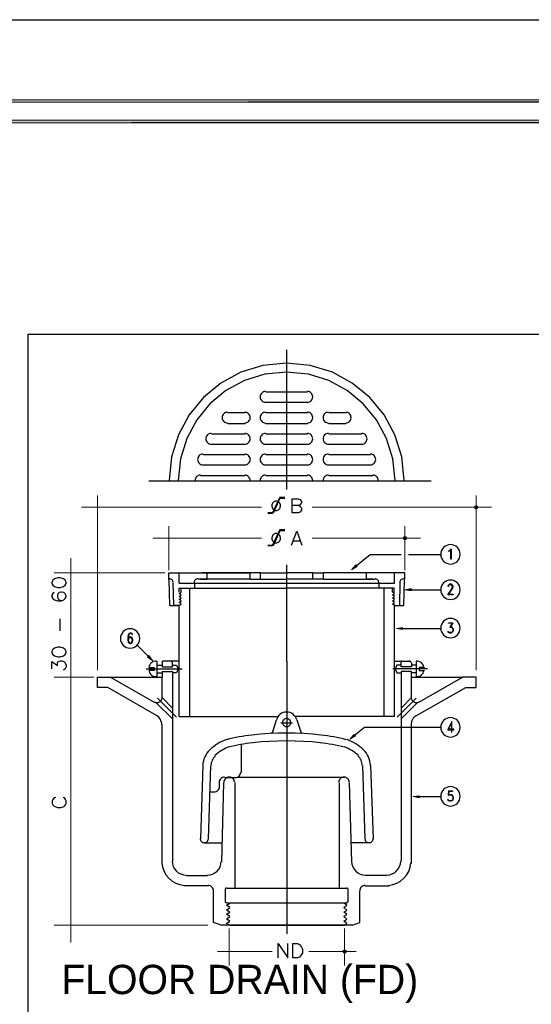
# Model space of a CAD drawing. Header units: millimetres. Extents: x 0 to 420, y 0 to 297.
# Tile 5 of 49: x 52 to 102, y 200 to 297. Entities that reach past the tile are written whole.
import ezdxf

# ---------------------------------------------------------------- set-up
doc = ezdxf.new("R2010")
doc.units = ezdxf.units.MM
for name, color, linetype in [('FILL_000000', 7, 'Continuous'), ('LINE_000000', 7, 'Continuous'), ('TEXT', 7, 'Continuous')]:
    doc.layers.add(name, color=color, linetype=linetype)

msp = doc.modelspace()

# ---------------------------------------------------------------- hatches: boundary and pattern name
at = {"layer": 'FILL_000000'}
h = msp.add_hatch(color=7, dxfattribs=at)
h.dxf.hatch_style = 1
h.paths.add_polyline_path([(412.284, 289.052), (17.653, 288.84), (17.399, 289.052), (412.284, 289.052)])
h = msp.add_hatch(color=7, dxfattribs=at)
h.dxf.hatch_style = 1
h.paths.add_polyline_path([(412.073, 288.84), (412.284, 289.052), (17.653, 288.84), (412.073, 288.84)])
h = msp.add_hatch(color=7, dxfattribs=at)
h.dxf.hatch_style = 1
h.paths.add_polyline_path([(363.178, 287.062), (19.643, 286.808), (19.431, 287.062), (363.178, 287.062)])
h = msp.add_hatch(color=7, dxfattribs=at)
h.dxf.hatch_style = 1
h.paths.add_polyline_path([(363.178, 286.808), (363.178, 287.062), (19.643, 286.808), (363.178, 286.808)])
h = msp.add_hatch(color=7, dxfattribs=at)
h.dxf.hatch_style = 1
h.paths.add_polyline_path([(96.308, 249.174), (96.435, 249.089), (96.266, 249.089), (96.308, 249.174)])
h = msp.add_hatch(color=7, dxfattribs=at)
h.dxf.hatch_style = 1
h.paths.add_polyline_path([(96.435, 249.089), (96.266, 249.089), (96.308, 248.962), (96.435, 249.089)])
h = msp.add_hatch(color=7, dxfattribs=at)
h.dxf.hatch_style = 1
h.paths.add_polyline_path([(96.435, 249.259), (96.308, 249.174), (96.435, 249.089), (96.435, 249.259)])
h = msp.add_hatch(color=7, dxfattribs=at)
h.dxf.hatch_style = 1
h.paths.add_polyline_path([(96.308, 248.962), (96.435, 248.878), (96.435, 249.089), (96.308, 248.962)])
h = msp.add_hatch(color=7, dxfattribs=at)
h.dxf.hatch_style = 1
h.paths.add_polyline_path([(96.562, 249.174), (96.435, 249.089), (96.435, 249.259), (96.562, 249.174)])
h = msp.add_hatch(color=7, dxfattribs=at)
h.dxf.hatch_style = 1
h.paths.add_polyline_path([(96.605, 249.089), (96.562, 249.174), (96.435, 249.089), (96.605, 249.089)])
h = msp.add_hatch(color=7, dxfattribs=at)
h.dxf.hatch_style = 1
h.paths.add_polyline_path([(96.435, 248.878), (96.435, 249.089), (96.562, 248.962), (96.435, 248.878)])
h = msp.add_hatch(color=7, dxfattribs=at)
h.dxf.hatch_style = 1
h.paths.add_polyline_path([(96.435, 249.089), (96.562, 248.962), (96.605, 249.089), (96.435, 249.089)])
h = msp.add_hatch(color=7, dxfattribs=at)
h.dxf.hatch_style = 1
h.paths.add_polyline_path([(89.323, 246.168), (89.45, 246.041), (89.281, 246.041), (89.323, 246.168)])
h = msp.add_hatch(color=7, dxfattribs=at)
h.dxf.hatch_style = 1
h.paths.add_polyline_path([(89.45, 246.041), (89.281, 246.041), (89.323, 245.914), (89.45, 246.041)])
h = msp.add_hatch(color=7, dxfattribs=at)
h.dxf.hatch_style = 1
h.paths.add_polyline_path([(89.45, 246.211), (89.323, 246.168), (89.45, 246.041), (89.45, 246.211)])
h = msp.add_hatch(color=7, dxfattribs=at)
h.dxf.hatch_style = 1
h.paths.add_polyline_path([(89.323, 245.914), (89.45, 245.872), (89.45, 246.041), (89.323, 245.914)])
h = msp.add_hatch(color=7, dxfattribs=at)
h.dxf.hatch_style = 1
h.paths.add_polyline_path([(89.577, 246.168), (89.45, 246.041), (89.45, 246.211), (89.577, 246.168)])
h = msp.add_hatch(color=7, dxfattribs=at)
h.dxf.hatch_style = 1
h.paths.add_polyline_path([(89.62, 246.041), (89.577, 246.168), (89.45, 246.041), (89.62, 246.041)])
h = msp.add_hatch(color=7, dxfattribs=at)
h.dxf.hatch_style = 1
h.paths.add_polyline_path([(89.45, 245.872), (89.45, 246.041), (89.577, 245.914), (89.45, 245.872)])
h = msp.add_hatch(color=7, dxfattribs=at)
h.dxf.hatch_style = 1
h.paths.add_polyline_path([(89.45, 246.041), (89.577, 245.914), (89.62, 246.041), (89.45, 246.041)])
h = msp.add_hatch(color=7, dxfattribs=at)
h.dxf.hatch_style = 1
h.paths.add_polyline_path([(84.751, 243.247), (84.624, 243.417), (84.201, 242.951), (84.751, 243.247)])
h = msp.add_hatch(color=7, dxfattribs=at)
h.dxf.hatch_style = 1
h.paths.add_polyline_path([(90.043, 240.877), (90.043, 241.088), (89.408, 240.961), (90.043, 240.877)])
h = msp.add_hatch(color=7, dxfattribs=at)
h.dxf.hatch_style = 1
h.paths.add_polyline_path([(89.196, 237.067), (89.196, 237.278), (88.604, 237.194), (89.196, 237.067)])
h = msp.add_hatch(color=7, dxfattribs=at)
h.dxf.hatch_style = 1
h.paths.add_polyline_path([(64.304, 234.527), (64.177, 234.357), (64.685, 234.019), (64.304, 234.527)])
h = msp.add_hatch(color=7, dxfattribs=at)
h.dxf.hatch_style = 1
h.paths.add_polyline_path([(84.582, 226.61), (84.455, 226.78), (84.032, 226.314), (84.582, 226.61)])
h = msp.add_hatch(color=7, dxfattribs=at)
h.dxf.hatch_style = 1
h.paths.add_polyline_path([(90.847, 220.557), (90.847, 220.768), (90.255, 220.684), (90.847, 220.557)])
h = msp.add_hatch(color=7, dxfattribs=at)
h.dxf.hatch_style = 1
h.paths.add_polyline_path([(83.397, 205.571), (83.524, 205.486), (83.354, 205.486), (83.397, 205.571)])
h = msp.add_hatch(color=7, dxfattribs=at)
h.dxf.hatch_style = 1
h.paths.add_polyline_path([(83.524, 205.486), (83.354, 205.486), (83.397, 205.359), (83.524, 205.486)])
h = msp.add_hatch(color=7, dxfattribs=at)
h.dxf.hatch_style = 1
h.paths.add_polyline_path([(83.524, 205.655), (83.397, 205.571), (83.524, 205.486), (83.524, 205.655)])
h = msp.add_hatch(color=7, dxfattribs=at)
h.dxf.hatch_style = 1
h.paths.add_polyline_path([(83.397, 205.359), (83.524, 205.317), (83.524, 205.486), (83.397, 205.359)])
h = msp.add_hatch(color=7, dxfattribs=at)
h.dxf.hatch_style = 1
h.paths.add_polyline_path([(83.651, 205.571), (83.524, 205.486), (83.524, 205.655), (83.651, 205.571)])
h = msp.add_hatch(color=7, dxfattribs=at)
h.dxf.hatch_style = 1
h.paths.add_polyline_path([(83.693, 205.486), (83.651, 205.571), (83.524, 205.486), (83.693, 205.486)])
h = msp.add_hatch(color=7, dxfattribs=at)
h.dxf.hatch_style = 1
h.paths.add_polyline_path([(83.524, 205.317), (83.524, 205.486), (83.651, 205.359), (83.524, 205.317)])
h = msp.add_hatch(color=7, dxfattribs=at)
h.dxf.hatch_style = 1
h.paths.add_polyline_path([(83.524, 205.486), (83.651, 205.359), (83.693, 205.486), (83.524, 205.486)])

# ---------------------------------------------------------------- linework, layer by layer
at = {"layer": 'LINE_000000', "lineweight": 25}
for p, q in [((77.851, 250.825), (77.851, 264.541)), ((75.777, 260.392), (79.883, 260.392)), ((75.777, 259.376), (79.883, 259.376)), ((72.051, 258.36), (73.745, 258.36)), ((75.777, 258.36), (79.883, 258.36)), ((81.957, 258.36), (83.651, 258.36)), ((72.051, 257.302), (73.745, 257.302)), ((75.777, 257.302), (79.883, 257.302)), ((81.957, 257.302), (83.651, 257.302)), ((70.443, 256.286), (73.745, 256.286)), ((75.777, 256.286), (79.883, 256.286)), ((81.957, 256.286), (85.217, 256.286)), ((70.443, 255.27), (73.745, 255.27)), ((75.777, 255.27), (79.883, 255.27)), ((81.957, 255.27), (85.217, 255.27)), ((69.638, 254.254), (73.745, 254.254)), ((75.777, 254.254), (79.883, 254.254)), ((81.957, 254.254), (86.064, 254.254)), ((69.638, 253.238), (73.745, 253.238)), ((75.777, 253.238), (79.883, 253.238)), ((81.957, 253.238), (86.064, 253.238)), ((64.304, 251.672), (92.033, 251.672)), ((69.384, 252.18), (73.745, 252.18)), ((75.777, 252.18), (79.883, 252.18)), ((81.957, 252.18), (86.318, 252.18)), ((77.174, 249.978), (76.496, 248.497)), ((77.639, 250.021), (77.131, 250.021)), ((77.639, 249.978), (77.131, 249.978)), ((77.639, 249.936), (77.131, 249.936)), ((76.454, 248.539), (75.988, 248.539)), ((76.454, 248.497), (75.988, 248.497)), ((76.454, 248.454), (75.988, 248.454)), ((77.174, 246.761), (76.496, 245.279)), ((77.639, 246.846), (77.131, 246.846)), ((77.639, 246.803), (77.131, 246.803)), ((77.639, 246.761), (77.131, 246.761)), ((78.486, 245.787), (79.163, 245.787)), ((76.454, 245.322), (75.988, 245.322)), ((76.454, 245.322), (75.988, 245.322)), ((76.454, 245.279), (75.988, 245.279)), ((84.667, 243.332), (86.021, 244.433)), ((86.021, 244.433), (89.069, 244.433)), ((89.789, 244.433), (93.006, 244.433)), ((66.252, 242.02), (66.252, 242.655)), ((67.268, 241.639), (67.268, 242.655)), ((67.86, 242.655), (69.511, 242.655)), ((74.253, 242.02), (74.253, 242.655)), ((75.269, 242.655), (77.851, 242.655)), ((77.851, 233.976), (77.851, 243.417)), ((80.391, 242.655), (77.851, 242.655)), ((86.191, 242.655), (81.449, 242.655)), ((81.449, 242.02), (81.449, 242.655)), ((87.842, 242.655), (86.191, 242.655)), ((89.45, 242.655), (87.842, 242.655)), ((88.434, 241.639), (88.434, 242.655)), ((66.336, 242.02), (66.252, 242.02)), ((66.379, 239.437), (66.294, 241.935)), ((66.76, 239.437), (66.675, 241.681)), ((67.268, 241.639), (88.434, 241.639)), ((68.792, 241.681), (68.792, 241.131)), ((74.253, 242.02), (69.13, 242.02)), ((75.269, 242.02), (77.851, 242.02)), ((80.391, 242.02), (77.851, 242.02)), ((81.449, 242.02), (86.529, 242.02)), ((86.868, 241.681), (86.868, 241.131)), ((88.942, 239.437), (88.985, 241.681)), ((67.268, 240.623), (67.479, 240.75)), ((67.479, 240.75), (67.479, 241.131)), ((68.284, 241.131), (77.851, 241.131)), ((68.284, 241.131), (68.284, 228.558)), ((87.376, 241.131), (77.851, 241.131)), ((87.376, 241.131), (87.376, 228.558)), ((88.392, 241.131), (87.376, 241.131)), ((88.223, 240.75), (88.223, 241.131)), ((88.434, 240.623), (88.223, 240.75)), ((88.392, 240.75), (88.392, 241.131)), ((90.043, 240.961), (93.006, 240.961)), ((67.268, 240.03), (67.479, 240.199)), ((88.223, 240.199), (88.434, 240.326)), ((88.434, 240.03), (88.223, 240.199)), ((67.268, 228.558), (67.268, 239.437)), ((88.434, 228.558), (88.434, 239.437)), ((88.434, 239.437), (88.942, 239.437)), ((88.9, 239.437), (88.942, 239.48)), ((55.584, 236.94), (55.584, 238.125)), ((94.107, 237.744), (93.853, 237.321)), ((89.196, 237.194), (93.006, 237.194)), ((93.811, 236.77), (93.684, 236.855)), ((64.262, 234.442), (63.161, 235.543)), ((65.109, 232.41), (65.109, 233.976)), ((67.268, 233.976), (65.744, 233.976)), ((77.851, 233.976), (77.851, 207.222)), ((88.434, 233.976), (89.916, 233.976)), ((90.593, 232.41), (90.593, 233.976)), ((64.05, 233.214), (67.564, 233.214)), ((64.347, 233.341), (64.812, 233.341)), ((64.812, 233.045), (64.347, 233.045)), ((64.812, 233.341), (64.812, 233.045)), ((65.109, 233.595), (65.617, 233.595)), ((65.617, 233.807), (65.617, 233.426)), ((65.617, 233.426), (66.633, 233.426)), ((65.617, 232.96), (66.633, 232.96)), ((65.617, 232.96), (65.617, 232.41)), ((66.633, 233.426), (66.633, 233.807)), ((66.633, 233.595), (67.014, 233.595)), ((66.633, 232.96), (66.633, 214.334)), ((91.652, 233.214), (88.265, 233.214)), ((89.069, 233.595), (88.646, 233.595)), ((89.069, 233.426), (89.069, 233.807)), ((90.085, 233.426), (89.069, 233.426)), ((89.069, 232.96), (89.069, 214.334)), ((90.085, 232.96), (89.069, 232.96)), ((90.085, 233.807), (90.085, 233.426)), ((90.593, 233.595), (90.085, 233.595)), ((90.085, 230.42), (90.085, 232.96)), ((90.847, 233.341), (90.847, 233.045)), ((91.355, 233.341), (90.847, 233.341)), ((90.847, 233.045), (91.355, 233.045)), ((60.537, 232.41), (64.812, 229.955)), ((60.537, 232.41), (65.617, 232.41)), ((65.109, 232.833), (65.617, 232.833)), ((65.617, 230.42), (65.617, 232.41)), ((67.014, 232.833), (66.633, 232.833)), ((88.646, 232.833), (89.069, 232.833)), ((90.593, 232.833), (90.085, 232.833)), ((96.435, 232.41), (95.123, 232.41)), ((65.066, 228.642), (60.283, 231.394)), ((90.593, 228.642), (95.419, 231.394)), ((65.151, 230.336), (67.014, 228.473)), ((65.617, 230.42), (66.633, 229.362)), ((90.551, 230.336), (88.688, 228.473)), ((90.085, 230.42), (89.069, 229.362)), ((65.024, 229.87), (66.633, 228.304)), ((90.636, 229.87), (89.069, 228.304)), ((67.268, 228.558), (77.004, 228.558)), ((76.454, 226.949), (76.835, 228.219)), ((88.434, 228.558), (78.655, 228.558)), ((78.825, 228.219), (79.248, 226.949)), ((65.617, 214.122), (65.617, 227.711)), ((77.258, 227.923), (78.401, 227.923)), ((84.497, 226.695), (85.471, 227.499)), ((85.471, 227.499), (93.006, 227.499)), ((90.085, 214.122), (90.085, 227.711)), ((73.364, 225.806), (73.364, 223.054)), ((69.596, 223.732), (69.384, 216.535)), ((70.146, 216.535), (70.4, 223.689)), ((85.556, 216.535), (85.302, 223.689)), ((86.064, 223.732), (86.318, 216.535)), ((71.755, 222.546), (72.813, 222.546)), ((83.524, 222.546), (72.94, 222.546)), ((71.247, 221.657), (71.247, 222.038)), ((71.459, 214.291), (71.67, 222.038)), ((72.729, 222.038), (72.729, 211.667)), ((82.973, 222.038), (82.973, 211.667)), ((84.243, 214.291), (83.989, 222.038)), ((70.273, 221.149), (70.739, 221.149)), ((90.847, 220.684), (93.006, 220.684)), ((93.726, 221.234), (93.684, 220.811)), ((93.811, 220.26), (93.684, 220.345)), ((69.765, 216.154), (71.501, 216.154)), ((85.937, 216.154), (84.159, 216.154)), ((67.987, 212.937), (70.062, 212.937)), ((87.672, 212.937), (85.598, 212.937)), ((70.146, 211.921), (67.818, 211.921)), ((83.735, 211.667), (71.967, 211.667)), ((85.556, 211.921), (87.884, 211.921)), ((70.654, 208.322), (70.654, 211.413)), ((71.797, 211.54), (71.797, 210.397)), ((83.862, 210.397), (83.862, 211.54)), ((85.005, 208.322), (85.005, 211.413)), ((72.263, 209.338), (71.924, 209.55)), ((71.924, 208.661), (72.263, 208.915)), ((83.439, 209.338), (83.735, 209.55)), ((83.735, 208.661), (83.439, 208.915)), ((72.221, 208.068), (83.481, 208.068)), ((84.286, 208.068), (85.005, 208.322))]:
    msp.add_line(p, q, dxfattribs=at)
at = {"layer": 'LINE_000000', "lineweight": 18}
for p, q in [((59.267, 233.087), (59.267, 250.232)), ((96.435, 233.087), (96.435, 250.232)), ((75.353, 249.089), (57.7, 249.089)), ((80.349, 249.089), (97.959, 249.089)), ((66.252, 242.909), (66.252, 247.227)), ((89.45, 242.909), (89.45, 247.227)), ((75.353, 246.041), (64.685, 246.041)), ((80.349, 246.041), (90.974, 246.041)), ((56.642, 244.094), (56.642, 206.375)), ((65.871, 242.655), (54.991, 242.655)), ((58.886, 232.41), (54.991, 232.41)), ((70.104, 208.068), (54.991, 208.068)), ((72.178, 207.73), (72.178, 204.089)), ((83.524, 207.73), (83.524, 204.089)), ((71.035, 205.486), (76.412, 205.486)), ((84.667, 205.486), (80.01, 205.486))]:
    msp.add_line(p, q, dxfattribs=at)
at = {"layer": 'LINE_000000', "lineweight": 25}
for points in [[(0.212, 0), (0.212, 296.926), (420.158, 296.926), (420.158, 0), (0.212, 0)], [(52.409, 266.023), (52.409, 36.026), (335.576, 36.026), (335.576, 266.023), (52.409, 266.023)], [(52.409, 266.023), (52.409, 36.026), (335.576, 36.026), (335.576, 266.023), (52.409, 266.023)], [(76.708, 249.682), (76.581, 249.597), (76.454, 249.47), (76.369, 249.301), (76.369, 249.174), (76.454, 248.962), (76.581, 248.835), (76.708, 248.751), (76.877, 248.751), (77.047, 248.835), (77.174, 248.962), (77.216, 249.174), (77.216, 249.301), (77.174, 249.47), (77.047, 249.597), (76.877, 249.682), (76.708, 249.682)], [(76.454, 248.497), (77.131, 249.978), (76.454, 248.497)], [(76.708, 246.507), (76.581, 246.422), (76.454, 246.295), (76.369, 246.084), (76.369, 245.957), (76.454, 245.787), (76.581, 245.66), (76.708, 245.576), (76.877, 245.576), (77.047, 245.66), (77.174, 245.787), (77.216, 245.957), (77.216, 246.084), (77.174, 246.295), (77.047, 246.422), (76.877, 246.507), (76.708, 246.507)], [(76.454, 245.322), (77.131, 246.803), (76.454, 245.322)], [(94.869, 244.454), (94.85, 244.646), (94.794, 244.825), (94.706, 244.986), (94.59, 245.127), (94.449, 245.244), (94.287, 245.331), (94.108, 245.387), (93.917, 245.406), (93.725, 245.387), (93.546, 245.331), (93.384, 245.244), (93.243, 245.127), (93.127, 244.986), (93.039, 244.825), (92.983, 244.646), (92.964, 244.454), (92.983, 244.262), (93.039, 244.083), (93.127, 243.921), (93.243, 243.78), (93.384, 243.664), (93.546, 243.576), (93.725, 243.521), (93.917, 243.501), (94.108, 243.521), (94.287, 243.576), (94.449, 243.664), (94.59, 243.78), (94.706, 243.921), (94.794, 244.083), (94.85, 244.262), (94.869, 244.454)], [(93.98, 243.967), (93.938, 243.967), (93.938, 244.898), (93.853, 244.814), (93.768, 244.729), (93.768, 244.814), (93.853, 244.856), (93.98, 244.983), (93.98, 243.967)], [(54.779, 241.596), (54.864, 241.427), (55.033, 241.3), (55.372, 241.215), (55.584, 241.215), (55.922, 241.3), (56.092, 241.427), (56.176, 241.596), (56.176, 241.723), (56.092, 241.935), (55.922, 242.062), (55.584, 242.147), (55.372, 242.147), (55.033, 242.062), (54.864, 241.935), (54.779, 241.723), (54.779, 241.596)], [(94.869, 240.982), (94.85, 241.174), (94.794, 241.353), (94.706, 241.515), (94.59, 241.656), (94.449, 241.772), (94.287, 241.86), (94.108, 241.916), (93.917, 241.935), (93.725, 241.916), (93.546, 241.86), (93.384, 241.772), (93.243, 241.656), (93.127, 241.515), (93.039, 241.353), (92.983, 241.174), (92.964, 240.982), (92.983, 240.791), (93.039, 240.612), (93.127, 240.45), (93.243, 240.309), (93.384, 240.193), (93.546, 240.105), (93.725, 240.049), (93.917, 240.03), (94.108, 240.049), (94.287, 240.105), (94.449, 240.193), (94.59, 240.309), (94.706, 240.45), (94.794, 240.612), (94.85, 240.791), (94.869, 240.982)], [(94.869, 237.215), (94.85, 237.407), (94.794, 237.586), (94.706, 237.747), (94.59, 237.888), (94.449, 238.005), (94.287, 238.092), (94.108, 238.148), (93.917, 238.167), (93.725, 238.148), (93.546, 238.092), (93.384, 238.005), (93.243, 237.888), (93.127, 237.747), (93.039, 237.586), (92.983, 237.407), (92.964, 237.215), (92.983, 237.023), (93.039, 236.844), (93.127, 236.682), (93.243, 236.541), (93.384, 236.425), (93.546, 236.337), (93.725, 236.282), (93.917, 236.262), (94.108, 236.282), (94.287, 236.337), (94.449, 236.425), (94.59, 236.541), (94.706, 236.682), (94.794, 236.844), (94.85, 237.023), (94.869, 237.215)], [(63.415, 236.199), (63.396, 236.391), (63.34, 236.57), (63.253, 236.731), (63.136, 236.872), (62.995, 236.989), (62.834, 237.076), (62.655, 237.132), (62.463, 237.151), (62.271, 237.132), (62.092, 237.076), (61.93, 236.989), (61.789, 236.872), (61.673, 236.731), (61.585, 236.57), (61.53, 236.391), (61.51, 236.199), (61.53, 236.007), (61.585, 235.828), (61.673, 235.666), (61.789, 235.525), (61.93, 235.409), (62.092, 235.321), (62.271, 235.266), (62.463, 235.246), (62.655, 235.266), (62.834, 235.321), (62.995, 235.409), (63.136, 235.525), (63.253, 235.666), (63.34, 235.828), (63.396, 236.007), (63.415, 236.199)], [(54.779, 234.781), (54.864, 234.611), (55.033, 234.484), (55.372, 234.4), (55.584, 234.4), (55.922, 234.484), (56.092, 234.611), (56.176, 234.781), (56.176, 234.908), (56.092, 235.119), (55.922, 235.246), (55.584, 235.331), (55.372, 235.331), (55.033, 235.246), (54.864, 235.119), (54.779, 234.908), (54.779, 234.781)], [(78.232, 227.944), (78.224, 228.025), (78.2, 228.1), (78.163, 228.169), (78.114, 228.228), (78.055, 228.277), (77.986, 228.314), (77.911, 228.338), (77.83, 228.346), (77.749, 228.338), (77.673, 228.314), (77.605, 228.277), (77.545, 228.228), (77.496, 228.169), (77.459, 228.1), (77.436, 228.025), (77.428, 227.944), (77.436, 227.863), (77.459, 227.787), (77.496, 227.719), (77.545, 227.659), (77.605, 227.61), (77.673, 227.573), (77.749, 227.55), (77.83, 227.542), (77.911, 227.55), (77.986, 227.573), (78.055, 227.61), (78.114, 227.659), (78.163, 227.719), (78.2, 227.787), (78.224, 227.863), (78.232, 227.944)], [(94.869, 227.478), (94.85, 227.67), (94.794, 227.849), (94.706, 228.011), (94.59, 228.152), (94.449, 228.268), (94.287, 228.356), (94.108, 228.411), (93.917, 228.431), (93.725, 228.411), (93.546, 228.356), (93.384, 228.268), (93.243, 228.152), (93.127, 228.011), (93.039, 227.849), (92.983, 227.67), (92.964, 227.478), (92.983, 227.286), (93.039, 227.107), (93.127, 226.946), (93.243, 226.805), (93.384, 226.688), (93.546, 226.601), (93.725, 226.545), (93.917, 226.526), (94.108, 226.545), (94.287, 226.601), (94.449, 226.688), (94.59, 226.805), (94.706, 226.946), (94.794, 227.107), (94.85, 227.286), (94.869, 227.478)], [(94.869, 220.705), (94.85, 220.897), (94.794, 221.076), (94.706, 221.237), (94.59, 221.378), (94.449, 221.495), (94.287, 221.582), (94.108, 221.638), (93.917, 221.657), (93.725, 221.638), (93.546, 221.582), (93.384, 221.495), (93.243, 221.378), (93.127, 221.237), (93.039, 221.076), (92.983, 220.897), (92.964, 220.705), (92.983, 220.513), (93.039, 220.334), (93.127, 220.172), (93.243, 220.031), (93.384, 219.915), (93.546, 219.827), (93.725, 219.772), (93.917, 219.752), (94.108, 219.772), (94.287, 219.827), (94.449, 219.915), (94.59, 220.031), (94.706, 220.172), (94.794, 220.334), (94.85, 220.513), (94.869, 220.705)], [(78.444, 204.851), (78.444, 206.248), (78.909, 206.248), (79.079, 206.163), (79.206, 206.036), (79.29, 205.909), (79.375, 205.698), (79.375, 205.359), (79.29, 205.19), (79.206, 205.063), (79.079, 204.936), (78.909, 204.851), (78.444, 204.851)]]:
    msp.add_lwpolyline(points, close=True, dxfattribs=at)
at = {"layer": 'LINE_000000', "lineweight": 0}
for points in [[(412.284, 289.052), (17.653, 288.84), (17.399, 289.052), (412.284, 289.052)], [(412.073, 288.84), (412.284, 289.052), (17.653, 288.84), (412.073, 288.84)], [(363.178, 287.062), (19.643, 286.808), (19.431, 287.062), (363.178, 287.062)], [(363.178, 286.808), (363.178, 287.062), (19.643, 286.808), (363.178, 286.808)], [(96.308, 249.174), (96.435, 249.089), (96.266, 249.089), (96.308, 249.174)], [(96.435, 249.089), (96.266, 249.089), (96.308, 248.962), (96.435, 249.089)], [(96.435, 249.259), (96.308, 249.174), (96.435, 249.089), (96.435, 249.259)], [(96.308, 248.962), (96.435, 248.878), (96.435, 249.089), (96.308, 248.962)], [(96.562, 249.174), (96.435, 249.089), (96.435, 249.259), (96.562, 249.174)], [(96.605, 249.089), (96.562, 249.174), (96.435, 249.089), (96.605, 249.089)], [(96.435, 248.878), (96.435, 249.089), (96.562, 248.962), (96.435, 248.878)], [(96.435, 249.089), (96.562, 248.962), (96.605, 249.089), (96.435, 249.089)], [(89.323, 246.168), (89.45, 246.041), (89.281, 246.041), (89.323, 246.168)], [(89.45, 246.041), (89.281, 246.041), (89.323, 245.914), (89.45, 246.041)], [(89.45, 246.211), (89.323, 246.168), (89.45, 246.041), (89.45, 246.211)], [(89.323, 245.914), (89.45, 245.872), (89.45, 246.041), (89.323, 245.914)], [(89.577, 246.168), (89.45, 246.041), (89.45, 246.211), (89.577, 246.168)], [(89.62, 246.041), (89.577, 246.168), (89.45, 246.041), (89.62, 246.041)], [(89.45, 245.872), (89.45, 246.041), (89.577, 245.914), (89.45, 245.872)], [(89.45, 246.041), (89.577, 245.914), (89.62, 246.041), (89.45, 246.041)], [(84.751, 243.247), (84.624, 243.417), (84.201, 242.951), (84.751, 243.247)], [(90.043, 240.877), (90.043, 241.088), (89.408, 240.961), (90.043, 240.877)], [(89.196, 237.067), (89.196, 237.278), (88.604, 237.194), (89.196, 237.067)], [(64.304, 234.527), (64.177, 234.357), (64.685, 234.019), (64.304, 234.527)], [(84.582, 226.61), (84.455, 226.78), (84.032, 226.314), (84.582, 226.61)], [(90.847, 220.557), (90.847, 220.768), (90.255, 220.684), (90.847, 220.557)], [(83.397, 205.571), (83.524, 205.486), (83.354, 205.486), (83.397, 205.571)], [(83.524, 205.486), (83.354, 205.486), (83.397, 205.359), (83.524, 205.486)], [(83.524, 205.655), (83.397, 205.571), (83.524, 205.486), (83.524, 205.655)], [(83.397, 205.359), (83.524, 205.317), (83.524, 205.486), (83.397, 205.359)], [(83.651, 205.571), (83.524, 205.486), (83.524, 205.655), (83.651, 205.571)], [(83.693, 205.486), (83.651, 205.571), (83.524, 205.486), (83.693, 205.486)], [(83.524, 205.317), (83.524, 205.486), (83.651, 205.359), (83.524, 205.317)], [(83.524, 205.486), (83.651, 205.359), (83.693, 205.486), (83.524, 205.486)]]:
    msp.add_lwpolyline(points, close=True, dxfattribs=at)
at = {"layer": 'LINE_000000', "lineweight": 25}
for points in [[(89.366, 251.693), (89.131, 254.018), (88.459, 256.183), (87.396, 258.143), (85.987, 259.85), (84.28, 261.259), (82.32, 262.322), (80.155, 262.994), (77.83, 263.229), (75.505, 262.994), (73.34, 262.322), (71.38, 261.259), (69.673, 259.85), (68.264, 258.143), (67.201, 256.183), (66.528, 254.018), (66.294, 251.693)], [(88.477, 251.693), (88.26, 253.839), (87.64, 255.837), (86.658, 257.646), (85.358, 259.221), (83.783, 260.521), (81.974, 261.503), (79.976, 262.123), (77.83, 262.34), (75.684, 262.123), (73.686, 261.503), (71.877, 260.521), (70.301, 259.221), (69.001, 257.646), (68.02, 255.837), (67.399, 253.839), (67.183, 251.693)], [(75.756, 260.435), (75.649, 260.424), (75.55, 260.393), (75.46, 260.344), (75.381, 260.28), (75.317, 260.201), (75.268, 260.111), (75.237, 260.012), (75.226, 259.905), (75.237, 259.799), (75.268, 259.7), (75.317, 259.61), (75.381, 259.531), (75.46, 259.467), (75.55, 259.418), (75.649, 259.387), (75.756, 259.376)], [(79.862, 259.376), (79.968, 259.387), (80.068, 259.418), (80.158, 259.467), (80.236, 259.531), (80.301, 259.61), (80.349, 259.7), (80.38, 259.799), (80.391, 259.905), (80.38, 260.012), (80.349, 260.111), (80.301, 260.201), (80.236, 260.28), (80.158, 260.344), (80.068, 260.393), (79.968, 260.424), (79.862, 260.435)], [(72.03, 258.403), (71.924, 258.392), (71.824, 258.361), (71.734, 258.312), (71.656, 258.248), (71.591, 258.169), (71.543, 258.079), (71.512, 257.98), (71.501, 257.873), (71.512, 257.767), (71.543, 257.668), (71.591, 257.578), (71.656, 257.499), (71.734, 257.435), (71.824, 257.386), (71.924, 257.355), (72.03, 257.344)], [(73.724, 257.344), (73.83, 257.355), (73.929, 257.386), (74.019, 257.435), (74.098, 257.499), (74.162, 257.578), (74.211, 257.668), (74.242, 257.767), (74.253, 257.873), (74.242, 257.98), (74.211, 258.079), (74.162, 258.169), (74.098, 258.248), (74.019, 258.312), (73.929, 258.361), (73.83, 258.392), (73.724, 258.403)], [(75.756, 258.403), (75.649, 258.392), (75.55, 258.361), (75.46, 258.312), (75.381, 258.248), (75.317, 258.169), (75.268, 258.079), (75.237, 257.98), (75.226, 257.873), (75.237, 257.767), (75.268, 257.668), (75.317, 257.578), (75.381, 257.499), (75.46, 257.435), (75.55, 257.386), (75.649, 257.355), (75.756, 257.344)], [(79.862, 257.344), (79.968, 257.355), (80.068, 257.386), (80.158, 257.435), (80.236, 257.499), (80.301, 257.578), (80.349, 257.668), (80.38, 257.767), (80.391, 257.873), (80.38, 257.98), (80.349, 258.079), (80.301, 258.169), (80.236, 258.248), (80.158, 258.312), (80.068, 258.361), (79.968, 258.392), (79.862, 258.403)], [(81.936, 258.403), (81.83, 258.392), (81.73, 258.361), (81.64, 258.312), (81.562, 258.248), (81.497, 258.169), (81.449, 258.079), (81.418, 257.98), (81.407, 257.873), (81.418, 257.767), (81.449, 257.668), (81.497, 257.578), (81.562, 257.499), (81.64, 257.435), (81.73, 257.386), (81.83, 257.355), (81.936, 257.344)], [(83.629, 257.344), (83.736, 257.355), (83.835, 257.386), (83.925, 257.435), (84.004, 257.499), (84.068, 257.578), (84.117, 257.668), (84.148, 257.767), (84.159, 257.873), (84.148, 257.98), (84.117, 258.079), (84.068, 258.169), (84.004, 258.248), (83.925, 258.312), (83.835, 258.361), (83.736, 258.392), (83.629, 258.403)], [(70.421, 256.328), (70.315, 256.318), (70.216, 256.287), (70.126, 256.238), (70.047, 256.173), (69.983, 256.095), (69.934, 256.005), (69.903, 255.906), (69.892, 255.799), (69.903, 255.693), (69.934, 255.593), (69.983, 255.503), (70.047, 255.425), (70.126, 255.36), (70.216, 255.312), (70.315, 255.281), (70.421, 255.27)], [(73.724, 255.27), (73.83, 255.281), (73.929, 255.312), (74.019, 255.36), (74.098, 255.425), (74.162, 255.503), (74.211, 255.593), (74.242, 255.693), (74.253, 255.799), (74.242, 255.906), (74.211, 256.005), (74.162, 256.095), (74.098, 256.173), (74.019, 256.238), (73.929, 256.287), (73.83, 256.318), (73.724, 256.328)], [(75.756, 256.328), (75.649, 256.318), (75.55, 256.287), (75.46, 256.238), (75.381, 256.173), (75.317, 256.095), (75.268, 256.005), (75.237, 255.906), (75.226, 255.799), (75.237, 255.693), (75.268, 255.593), (75.317, 255.503), (75.381, 255.425), (75.46, 255.36), (75.55, 255.312), (75.649, 255.281), (75.756, 255.27)], [(79.862, 255.27), (79.968, 255.281), (80.068, 255.312), (80.158, 255.36), (80.236, 255.425), (80.301, 255.503), (80.349, 255.593), (80.38, 255.693), (80.391, 255.799), (80.38, 255.906), (80.349, 256.005), (80.301, 256.095), (80.236, 256.173), (80.158, 256.238), (80.068, 256.287), (79.968, 256.318), (79.862, 256.328)], [(81.936, 256.328), (81.83, 256.318), (81.73, 256.287), (81.64, 256.238), (81.562, 256.173), (81.497, 256.095), (81.449, 256.005), (81.418, 255.906), (81.407, 255.799), (81.418, 255.693), (81.449, 255.593), (81.497, 255.503), (81.562, 255.425), (81.64, 255.36), (81.73, 255.312), (81.83, 255.281), (81.936, 255.27)], [(85.196, 255.27), (85.302, 255.281), (85.402, 255.312), (85.492, 255.36), (85.57, 255.425), (85.635, 255.503), (85.683, 255.593), (85.714, 255.693), (85.725, 255.799), (85.714, 255.906), (85.683, 256.005), (85.635, 256.095), (85.57, 256.173), (85.492, 256.238), (85.402, 256.287), (85.302, 256.318), (85.196, 256.328)], [(69.617, 254.296), (69.511, 254.286), (69.411, 254.255), (69.321, 254.206), (69.243, 254.141), (69.178, 254.063), (69.13, 253.973), (69.099, 253.874), (69.088, 253.767), (69.099, 253.661), (69.13, 253.561), (69.178, 253.471), (69.243, 253.393), (69.321, 253.328), (69.411, 253.28), (69.511, 253.249), (69.617, 253.238)], [(73.724, 253.238), (73.83, 253.249), (73.929, 253.28), (74.019, 253.328), (74.098, 253.393), (74.162, 253.471), (74.211, 253.561), (74.242, 253.661), (74.253, 253.767), (74.242, 253.874), (74.211, 253.973), (74.162, 254.063), (74.098, 254.141), (74.019, 254.206), (73.929, 254.255), (73.83, 254.286), (73.724, 254.296)], [(75.756, 254.296), (75.649, 254.286), (75.55, 254.255), (75.46, 254.206), (75.381, 254.141), (75.317, 254.063), (75.268, 253.973), (75.237, 253.874), (75.226, 253.767), (75.237, 253.661), (75.268, 253.561), (75.317, 253.471), (75.381, 253.393), (75.46, 253.328), (75.55, 253.28), (75.649, 253.249), (75.756, 253.238)], [(79.862, 253.238), (79.968, 253.249), (80.068, 253.28), (80.158, 253.328), (80.236, 253.393), (80.301, 253.471), (80.349, 253.561), (80.38, 253.661), (80.391, 253.767), (80.38, 253.874), (80.349, 253.973), (80.301, 254.063), (80.236, 254.141), (80.158, 254.206), (80.068, 254.255), (79.968, 254.286), (79.862, 254.296)], [(81.936, 254.296), (81.83, 254.286), (81.73, 254.255), (81.64, 254.206), (81.562, 254.141), (81.497, 254.063), (81.449, 253.973), (81.418, 253.874), (81.407, 253.767), (81.418, 253.661), (81.449, 253.561), (81.497, 253.471), (81.562, 253.393), (81.64, 253.328), (81.73, 253.28), (81.83, 253.249), (81.936, 253.238)], [(86.043, 253.238), (86.149, 253.249), (86.248, 253.28), (86.338, 253.328), (86.417, 253.393), (86.481, 253.471), (86.53, 253.561), (86.561, 253.661), (86.572, 253.767), (86.561, 253.874), (86.53, 253.973), (86.481, 254.063), (86.417, 254.141), (86.338, 254.206), (86.248, 254.255), (86.149, 254.286), (86.043, 254.296)], [(69.363, 252.222), (69.257, 252.211), (69.157, 252.18), (69.067, 252.132), (68.989, 252.067), (68.924, 251.989), (68.876, 251.899), (68.845, 251.799), (68.834, 251.693)], [(74.253, 251.693), (74.242, 251.799), (74.211, 251.899), (74.162, 251.989), (74.098, 252.067), (74.019, 252.132), (73.929, 252.18), (73.83, 252.211), (73.724, 252.222)], [(75.756, 252.222), (75.649, 252.211), (75.55, 252.18), (75.46, 252.132), (75.381, 252.067), (75.317, 251.989), (75.268, 251.899), (75.237, 251.799), (75.226, 251.693)], [(80.391, 251.693), (80.38, 251.799), (80.349, 251.899), (80.301, 251.989), (80.236, 252.067), (80.158, 252.132), (80.068, 252.18), (79.968, 252.211), (79.862, 252.222)], [(81.936, 252.222), (81.83, 252.211), (81.73, 252.18), (81.64, 252.132), (81.562, 252.067), (81.497, 251.989), (81.449, 251.899), (81.418, 251.799), (81.407, 251.693)], [(86.826, 251.693), (86.815, 251.799), (86.784, 251.899), (86.735, 251.989), (86.671, 252.067), (86.592, 252.132), (86.502, 252.18), (86.403, 252.211), (86.296, 252.222)], [(78.952, 249.259), (79.163, 249.174), (79.206, 249.132), (79.29, 249.005), (79.29, 248.793), (79.206, 248.666), (79.163, 248.581), (78.952, 248.539), (78.359, 248.539), (78.359, 249.894), (78.952, 249.894), (79.163, 249.851), (79.206, 249.767), (79.29, 249.64), (79.29, 249.513), (79.206, 249.386), (79.163, 249.301), (78.952, 249.259), (78.359, 249.259)], [(78.317, 245.364), (78.825, 246.719), (79.333, 245.364)], [(66.252, 242.655), (74.253, 242.655), (69.511, 242.655)], [(69.384, 242.02), (70.019, 242.02), (70.019, 242.655)], [(74.253, 242.02), (75.269, 242.02), (75.269, 242.655), (74.253, 242.655)], [(81.449, 242.02), (80.391, 242.02), (80.391, 242.655), (81.449, 242.655)], [(86.318, 242.02), (85.683, 242.02), (85.683, 242.655)], [(89.323, 242.02), (89.45, 242.02), (89.45, 242.655)], [(66.294, 241.958), (66.292, 241.97), (66.289, 241.982), (66.283, 241.992), (66.275, 242.001), (66.266, 242.009), (66.256, 242.014), (66.244, 242.018), (66.232, 242.02)], [(66.675, 241.711), (66.666, 241.782), (66.644, 241.848), (66.61, 241.908), (66.566, 241.96), (66.513, 242.003), (66.453, 242.035), (66.386, 242.055), (66.315, 242.062)], [(69.109, 242.062), (69.037, 242.055), (68.969, 242.034), (68.908, 242.001), (68.855, 241.957), (68.811, 241.903), (68.778, 241.842), (68.757, 241.775), (68.749, 241.702)], [(86.868, 241.702), (86.861, 241.775), (86.84, 241.842), (86.807, 241.903), (86.763, 241.957), (86.709, 242.001), (86.648, 242.034), (86.581, 242.055), (86.508, 242.062)], [(89.302, 242.062), (89.231, 242.055), (89.164, 242.035), (89.104, 242.003), (89.051, 241.96), (89.007, 241.908), (88.973, 241.848), (88.951, 241.782), (88.942, 241.711)], [(88.942, 239.437), (89.323, 239.437), (89.408, 241.935)], [(89.428, 242.02), (89.415, 242.018), (89.404, 242.014), (89.393, 242.009), (89.384, 242.001), (89.377, 241.992), (89.371, 241.982), (89.367, 241.97), (89.366, 241.958)], [(54.991, 240.707), (54.864, 240.623), (54.779, 240.453), (54.779, 240.284), (54.864, 240.115), (55.033, 239.988), (55.372, 239.903), (55.711, 239.903), (55.965, 239.988), (56.092, 240.115), (56.176, 240.284), (56.176, 240.369), (56.092, 240.58), (55.965, 240.707), (55.753, 240.75), (55.711, 240.75), (55.499, 240.707), (55.372, 240.58), (55.33, 240.369), (55.33, 240.284), (55.372, 240.115), (55.499, 239.988), (55.711, 239.903)], [(67.268, 240.75), (67.268, 241.131), (68.284, 241.131)], [(67.479, 240.199), (67.268, 240.326), (67.479, 240.496), (67.268, 240.623)], [(88.434, 240.326), (88.223, 240.496), (88.434, 240.623)], [(93.684, 240.538), (94.192, 240.538), (94.192, 240.496), (93.641, 240.496), (94.022, 241.004), (94.065, 241.131), (94.107, 241.258), (94.107, 241.342), (94.065, 241.427), (94.022, 241.469), (93.853, 241.469), (93.768, 241.427), (93.726, 241.342), (93.726, 241.3), (93.684, 241.3), (93.684, 241.342), (93.726, 241.427), (93.768, 241.469), (93.853, 241.554), (94.022, 241.554), (94.065, 241.469), (94.107, 241.427), (94.149, 241.342), (94.149, 241.258), (94.107, 241.131), (94.022, 241.004), (93.684, 240.496)], [(67.268, 239.734), (67.479, 239.903), (67.268, 240.03)], [(67.268, 239.437), (67.479, 239.607), (67.268, 239.734)], [(88.434, 239.734), (88.223, 239.903), (88.434, 240.03)], [(88.434, 239.437), (88.223, 239.607), (88.434, 239.734)], [(66.379, 239.437), (67.268, 239.437), (66.76, 239.437), (66.76, 239.48)], [(94.107, 237.702), (93.726, 237.702), (93.726, 237.744), (94.149, 237.744), (93.895, 237.321)], [(93.895, 237.363), (93.98, 237.363), (94.065, 237.321), (94.149, 237.194), (94.192, 237.067), (94.192, 237.024), (94.149, 236.855), (94.065, 236.77), (93.98, 236.728), (93.853, 236.728), (93.726, 236.77), (93.684, 236.813), (93.641, 236.897), (93.684, 236.897)], [(94.149, 236.94), (94.065, 236.813), (93.98, 236.77), (93.853, 236.77), (93.726, 236.813), (93.684, 236.897)], [(93.853, 237.321), (93.98, 237.321), (94.065, 237.236), (94.149, 237.109)], [(94.022, 237.321), (94.107, 237.194), (94.149, 237.067), (94.149, 237.024), (94.107, 236.855), (94.022, 236.77)], [(62.611, 236.686), (62.653, 236.601), (62.696, 236.601), (62.653, 236.686), (62.569, 236.728), (62.484, 236.728), (62.357, 236.686), (62.272, 236.559), (62.23, 236.305), (62.23, 236.051), (62.272, 235.839), (62.357, 235.754), (62.484, 235.712), (62.526, 235.712), (62.611, 235.754), (62.696, 235.839), (62.738, 236.008), (62.738, 236.051), (62.696, 236.22), (62.611, 236.305), (62.526, 236.347), (62.484, 236.347), (62.357, 236.305), (62.272, 236.22)], [(62.399, 236.686), (62.315, 236.559), (62.272, 236.305), (62.272, 236.051), (62.315, 235.839), (62.442, 235.754)], [(62.696, 236.093), (62.611, 236.262), (62.526, 236.305), (62.484, 236.305), (62.357, 236.262), (62.272, 236.093)], [(62.442, 236.305), (62.315, 236.22), (62.272, 236.051)], [(62.272, 235.966), (62.357, 235.797), (62.484, 235.754), (62.526, 235.754), (62.611, 235.797), (62.696, 235.966)], [(62.653, 236.643), (62.569, 236.686), (62.484, 236.686), (62.357, 236.643)], [(62.569, 235.754), (62.653, 235.839), (62.696, 236.008), (62.696, 236.051), (62.653, 236.22), (62.569, 236.305)], [(54.779, 233.214), (54.779, 233.934), (55.33, 233.553), (55.33, 233.765), (55.372, 233.892), (55.457, 233.934), (55.626, 234.019), (55.753, 234.019), (55.965, 233.934), (56.092, 233.807), (56.176, 233.595), (56.176, 233.426), (56.092, 233.214), (56.049, 233.172), (55.922, 233.087)], [(65.067, 233.973), (64.929, 233.972), (64.797, 233.945), (64.675, 233.895), (64.565, 233.822), (64.471, 233.731), (64.395, 233.622), (64.34, 233.5), (64.31, 233.365)], [(65.723, 233.976), (65.693, 233.973), (65.665, 233.965), (65.64, 233.951), (65.618, 233.933), (65.6, 233.911), (65.586, 233.886), (65.577, 233.858), (65.574, 233.828)], [(66.59, 233.828), (66.587, 233.858), (66.579, 233.886), (66.565, 233.911), (66.547, 233.933), (66.525, 233.951), (66.5, 233.965), (66.472, 233.973), (66.442, 233.976)], [(89.175, 233.976), (89.145, 233.973), (89.118, 233.965), (89.092, 233.951), (89.07, 233.933), (89.052, 233.911), (89.039, 233.886), (89.03, 233.858), (89.027, 233.828)], [(90.043, 233.828), (90.04, 233.858), (90.031, 233.886), (90.018, 233.911), (90, 233.933), (89.978, 233.951), (89.953, 233.965), (89.925, 233.973), (89.895, 233.976)], [(91.308, 233.365), (91.277, 233.5), (91.222, 233.622), (91.146, 233.731), (91.052, 233.822), (90.943, 233.895), (90.82, 233.945), (90.689, 233.972), (90.55, 233.973)], [(64.31, 233.064), (64.34, 232.929), (64.395, 232.806), (64.471, 232.698), (64.565, 232.606), (64.675, 232.534), (64.797, 232.483), (64.929, 232.456), (65.067, 232.455)], [(67.014, 233.595), (67.183, 233.214), (67.014, 232.833)], [(88.646, 233.595), (88.477, 233.214), (88.646, 232.833)], [(90.55, 232.455), (90.689, 232.456), (90.82, 232.483), (90.943, 232.534), (91.052, 232.606), (91.146, 232.698), (91.222, 232.806), (91.277, 232.929), (91.308, 233.064)], [(60.283, 231.394), (59.267, 231.394), (59.267, 232.41), (60.537, 232.41)], [(90.085, 232.41), (95.123, 232.41), (90.847, 229.955)], [(95.419, 231.394), (96.435, 231.394), (96.435, 232.41)], [(64.823, 229.983), (64.886, 229.952), (64.951, 229.93), (65.019, 229.917), (65.087, 229.912), (65.156, 229.917), (65.223, 229.93), (65.289, 229.952), (65.352, 229.983), (65.41, 230.022), (65.462, 230.068), (65.508, 230.12), (65.546, 230.177), (65.576, 230.238), (65.598, 230.303), (65.612, 230.371), (65.617, 230.441)], [(90.043, 230.441), (90.048, 230.371), (90.061, 230.303), (90.084, 230.238), (90.114, 230.177), (90.152, 230.12), (90.197, 230.068), (90.249, 230.022), (90.308, 229.983), (90.371, 229.952), (90.437, 229.93), (90.504, 229.917), (90.572, 229.912), (90.641, 229.917), (90.708, 229.93), (90.774, 229.952), (90.837, 229.983)], [(65.574, 227.732), (65.565, 227.869), (65.538, 228.003), (65.495, 228.13), (65.436, 228.25), (65.361, 228.362), (65.273, 228.464), (65.171, 228.553), (65.056, 228.63)], [(78.832, 228.21), (78.774, 228.374), (78.691, 228.523), (78.586, 228.654), (78.462, 228.766), (78.322, 228.857), (78.168, 228.925), (78.003, 228.967), (77.83, 228.981), (77.657, 228.967), (77.492, 228.925), (77.338, 228.857), (77.198, 228.766), (77.074, 228.654), (76.969, 228.523), (76.886, 228.374), (76.828, 228.21)], [(90.561, 228.63), (90.447, 228.553), (90.345, 228.464), (90.256, 228.362), (90.182, 228.25), (90.122, 228.13), (90.079, 228.003), (90.052, 227.869), (90.043, 227.732)], [(93.684, 227.245), (94.022, 227.88), (94.022, 226.991), (94.065, 226.991), (94.065, 228.05), (93.641, 227.245), (94.234, 227.245), (94.234, 227.288), (93.684, 227.288)], [(71.927, 226.292), (71.697, 226.201), (71.471, 226.099), (71.252, 225.986), (71.039, 225.861), (70.833, 225.725), (70.634, 225.578), (70.443, 225.421), (70.26, 225.253)], [(74.412, 226.722), (74.098, 226.685), (73.785, 226.642), (73.472, 226.594), (73.161, 226.539), (72.851, 226.479), (72.541, 226.414), (72.233, 226.342), (71.927, 226.265)], [(81.233, 226.723), (80.384, 226.803), (79.533, 226.861), (78.682, 226.895), (77.83, 226.907), (76.978, 226.895), (76.126, 226.861), (75.276, 226.803), (74.426, 226.723)], [(81.151, 225.965), (80.322, 226.044), (79.492, 226.1), (78.661, 226.133), (77.83, 226.145), (76.998, 226.133), (76.167, 226.1), (75.337, 226.044), (74.509, 225.965)], [(76.352, 226.917), (76.361, 226.922), (76.37, 226.928), (76.378, 226.935), (76.385, 226.942), (76.392, 226.951), (76.398, 226.96), (76.402, 226.969), (76.406, 226.979)], [(79.253, 226.979), (79.257, 226.969), (79.262, 226.96), (79.268, 226.951), (79.274, 226.942), (79.282, 226.935), (79.29, 226.928), (79.299, 226.922), (79.308, 226.917)], [(83.691, 226.265), (83.384, 226.342), (83.076, 226.414), (82.767, 226.479), (82.456, 226.539), (82.145, 226.594), (81.832, 226.642), (81.519, 226.685), (81.205, 226.722)], [(85.399, 225.253), (85.217, 225.421), (85.026, 225.578), (84.827, 225.725), (84.621, 225.861), (84.408, 225.986), (84.189, 226.099), (83.963, 226.201), (83.732, 226.292)], [(70.274, 225.266), (70.127, 225.109), (69.996, 224.941), (69.883, 224.761), (69.788, 224.572), (69.711, 224.374), (69.653, 224.17), (69.615, 223.96), (69.597, 223.746)], [(72.186, 225.575), (71.992, 225.499), (71.804, 225.414), (71.62, 225.319), (71.442, 225.214), (71.269, 225.1), (71.103, 224.977), (70.943, 224.846), (70.79, 224.705)], [(74.494, 225.964), (74.194, 225.929), (73.895, 225.888), (73.596, 225.842), (73.299, 225.79), (73.002, 225.733), (72.707, 225.67), (72.412, 225.602), (72.119, 225.528)], [(83.498, 225.528), (83.205, 225.602), (82.911, 225.67), (82.615, 225.733), (82.319, 225.79), (82.021, 225.842), (81.722, 225.888), (81.423, 225.929), (81.123, 225.964)], [(84.87, 224.705), (84.717, 224.846), (84.557, 224.977), (84.39, 225.1), (84.218, 225.214), (84.04, 225.319), (83.856, 225.414), (83.667, 225.499), (83.474, 225.575)], [(86.062, 223.746), (86.044, 223.96), (86.006, 224.17), (85.949, 224.374), (85.872, 224.572), (85.777, 224.761), (85.663, 224.941), (85.533, 225.109), (85.386, 225.266)], [(70.833, 224.688), (70.739, 224.588), (70.656, 224.48), (70.584, 224.365), (70.523, 224.245), (70.474, 224.119), (70.437, 223.988), (70.413, 223.854), (70.401, 223.718)], [(85.258, 223.718), (85.247, 223.854), (85.223, 223.988), (85.186, 224.119), (85.137, 224.245), (85.076, 224.365), (85.004, 224.48), (84.921, 224.588), (84.827, 224.688)], [(71.734, 222.589), (71.627, 222.578), (71.528, 222.547), (71.438, 222.498), (71.36, 222.434), (71.295, 222.355), (71.246, 222.265), (71.215, 222.166), (71.205, 222.059)], [(72.729, 222.059), (72.718, 222.166), (72.687, 222.265), (72.638, 222.355), (72.574, 222.434), (72.495, 222.498), (72.405, 222.547), (72.306, 222.578), (72.2, 222.589), (72.093, 222.578), (71.994, 222.547), (71.904, 222.498), (71.825, 222.434), (71.761, 222.355), (71.712, 222.265), (71.681, 222.166), (71.67, 222.059)], [(72.792, 222.546), (72.899, 222.557), (72.998, 222.588), (73.088, 222.637), (73.166, 222.701), (73.231, 222.78), (73.28, 222.87), (73.311, 222.969), (73.321, 223.075)], [(83.989, 222.059), (83.979, 222.166), (83.948, 222.265), (83.899, 222.355), (83.834, 222.434), (83.756, 222.498), (83.666, 222.547), (83.567, 222.578), (83.46, 222.589), (83.354, 222.578), (83.254, 222.547), (83.164, 222.498), (83.086, 222.434), (83.021, 222.355), (82.973, 222.265), (82.942, 222.166), (82.931, 222.059)], [(70.718, 221.149), (70.824, 221.16), (70.924, 221.191), (71.014, 221.24), (71.092, 221.304), (71.157, 221.383), (71.205, 221.473), (71.236, 221.572), (71.247, 221.679)], [(55.16, 220.599), (54.991, 220.557), (54.864, 220.387), (54.822, 220.26), (54.822, 220.006), (54.864, 219.879), (54.991, 219.752), (55.16, 219.668), (55.33, 219.625), (55.668, 219.625), (55.88, 219.668), (56.007, 219.752), (56.134, 219.879), (56.176, 220.006), (56.176, 220.26), (56.134, 220.387), (56.007, 220.557), (55.88, 220.599)], [(93.726, 221.234), (94.107, 221.234), (94.107, 221.192), (93.768, 221.192), (93.726, 220.853), (93.853, 220.895), (93.98, 220.895), (94.065, 220.853), (94.149, 220.726), (94.192, 220.599), (94.192, 220.514), (94.149, 220.345), (94.065, 220.26), (93.98, 220.218), (93.853, 220.218), (93.726, 220.26), (93.684, 220.303), (93.641, 220.387), (93.684, 220.387)], [(93.684, 220.811), (93.726, 220.811), (93.811, 220.853), (93.98, 220.853), (94.065, 220.811), (94.149, 220.641)], [(94.149, 220.43), (94.065, 220.303), (93.98, 220.26), (93.853, 220.26), (93.726, 220.303), (93.684, 220.387)], [(94.022, 220.853), (94.107, 220.726), (94.149, 220.599), (94.149, 220.514), (94.107, 220.345), (94.022, 220.26)], [(69.342, 216.57), (69.348, 216.489), (69.368, 216.413), (69.403, 216.343), (69.45, 216.282), (69.508, 216.231), (69.575, 216.191), (69.649, 216.165), (69.73, 216.154), (69.811, 216.16), (69.888, 216.18), (69.957, 216.215), (70.018, 216.262), (70.07, 216.32), (70.109, 216.387), (70.135, 216.461), (70.146, 216.542)], [(85.514, 216.542), (85.525, 216.461), (85.551, 216.387), (85.59, 216.32), (85.641, 216.262), (85.702, 216.215), (85.772, 216.18), (85.848, 216.16), (85.93, 216.154), (86.01, 216.165), (86.085, 216.191), (86.152, 216.231), (86.21, 216.282), (86.257, 216.343), (86.291, 216.413), (86.312, 216.489), (86.317, 216.57)], [(65.581, 214.171), (65.654, 213.743), (65.798, 213.344), (66.008, 212.982), (66.275, 212.664), (66.593, 212.396), (66.955, 212.187), (67.354, 212.042), (67.782, 211.97)], [(66.59, 214.355), (66.618, 214.078), (66.698, 213.819), (66.825, 213.586), (66.993, 213.382), (67.197, 213.214), (67.431, 213.087), (67.689, 213.007), (67.966, 212.979)], [(70.041, 212.979), (70.312, 213.006), (70.566, 213.083), (70.796, 213.205), (70.998, 213.367), (71.167, 213.564), (71.296, 213.791), (71.381, 214.042), (71.416, 214.312)], [(84.202, 214.312), (84.237, 214.042), (84.322, 213.791), (84.451, 213.564), (84.619, 213.367), (84.821, 213.205), (85.052, 213.083), (85.305, 213.006), (85.577, 212.979)], [(87.651, 212.979), (87.928, 213.007), (88.187, 213.087), (88.42, 213.214), (88.624, 213.382), (88.792, 213.586), (88.919, 213.819), (88.999, 214.078), (89.027, 214.355)], [(87.835, 211.97), (88.263, 212.042), (88.662, 212.187), (89.024, 212.396), (89.342, 212.664), (89.61, 212.982), (89.819, 213.344), (89.964, 213.743), (90.036, 214.171)], [(70.654, 211.434), (70.644, 211.54), (70.613, 211.64), (70.564, 211.73), (70.499, 211.808), (70.421, 211.873), (70.331, 211.921), (70.232, 211.952), (70.125, 211.963)], [(71.946, 211.709), (71.916, 211.706), (71.888, 211.697), (71.863, 211.684), (71.841, 211.666), (71.823, 211.644), (71.809, 211.618), (71.8, 211.591), (71.797, 211.561)], [(83.862, 211.561), (83.859, 211.591), (83.851, 211.618), (83.837, 211.644), (83.819, 211.666), (83.797, 211.684), (83.772, 211.697), (83.744, 211.706), (83.714, 211.709)], [(85.535, 211.963), (85.428, 211.952), (85.329, 211.921), (85.239, 211.873), (85.16, 211.808), (85.096, 211.73), (85.047, 211.64), (85.016, 211.54), (85.005, 211.434)], [(71.797, 210.418), (71.8, 210.388), (71.809, 210.36), (71.823, 210.335), (71.841, 210.313), (71.863, 210.295), (71.888, 210.281), (71.916, 210.273), (71.946, 210.27)], [(71.924, 209.55), (72.263, 209.804), (71.924, 210.016), (72.263, 210.227), (72.221, 210.27)], [(71.967, 210.27), (77.851, 210.27), (83.735, 210.27)], [(83.735, 210.016), (83.439, 210.227), (83.481, 210.27)], [(83.735, 209.55), (83.439, 209.804), (83.735, 210.016)], [(83.714, 210.27), (83.744, 210.273), (83.772, 210.281), (83.797, 210.295), (83.819, 210.313), (83.837, 210.335), (83.851, 210.36), (83.859, 210.388), (83.862, 210.418)], [(72.263, 208.915), (71.924, 209.127), (72.263, 209.338)], [(83.439, 208.915), (83.735, 209.127), (83.439, 209.338)], [(84.286, 208.068), (71.416, 208.068), (70.654, 208.322)], [(72.178, 208.068), (71.924, 208.238), (72.263, 208.449), (71.924, 208.661)], [(83.524, 208.068), (83.735, 208.238), (83.439, 208.449), (83.735, 208.661)], [(77.004, 204.851), (77.004, 206.248), (77.936, 204.851), (77.936, 206.248)]]:
    msp.add_lwpolyline(points, dxfattribs=at)

# ---------------------------------------------------------------- texts
at = {"layer": 'TEXT'}
msp.add_text('FLOOR DRAIN (FD)', height=2.87582, dxfattribs=at).set_placement((55.711, 201.295))

doc.saveas('drawing.dxf')
